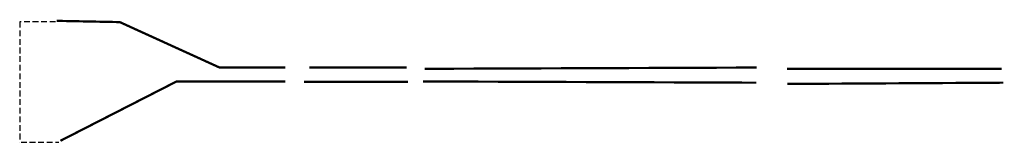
# Model space of a CAD drawing. Header units: metres. Extents: x 534 to 2631, y -2348 to -1484.
# Tile 3 of 13: x 1353 to 1572, y -2132 to -2105. Entities that reach past the tile are written whole.
import ezdxf

# ---------------------------------------------------------------- set-up
doc = ezdxf.new("R2010")
doc.units = ezdxf.units.M
doc.linetypes.add('DASHED', pattern=[19.05, 12.7, -6.35])
doc.layers.add('ROUTE1RIJDEN', color=10, linetype='DASHED', lineweight=30)
doc.layers.add('ROUTE1STROOIEN', color=3, linetype='Continuous', lineweight=0)

msp = doc.modelspace()

# ---------------------------------------------------------------- linework, layer by layer
at = {"layer": 'ROUTE1RIJDEN', "ltscale": 0.1}
for p, q in [((1361.39, -2105.19), (1353.45, -2105.19)), ((1353.45, -2105.19), (1353.45, -2131.87)), ((1353.74, -2131.87), (1362.11, -2131.87))]:
    msp.add_line(p, q, dxfattribs=at)
at = {"layer": 'ROUTE1STROOIEN', "const_width": 0.5}
for points in [[(1412.27, -2115.32), (1397.72, -2115.32), (1375.62, -2105.26), (1361.64, -2104.98)], [(1439.13, -2115.32), (1417.58, -2115.32)], [(1516.7, -2115.32), (1443.13, -2115.6)], [(1570.97, -2115.6), (1523.41, -2115.6)], [(1362.48, -2131.53), (1388.21, -2118.39), (1412.27, -2118.39)], [(1442.76, -2118.39), (1516.61, -2118.67)], [(1523.44, -2118.95), (1571.28, -2118.67)]]:
    msp.add_lwpolyline(points, dxfattribs=at)
at = {"layer": 'ROUTE1STROOIEN', "ltscale": 0.5, "const_width": 0.5}
msp.add_lwpolyline([(1416.39, -2118.46), (1439.48, -2118.46)], dxfattribs=at)

doc.saveas('drawing.dxf')
